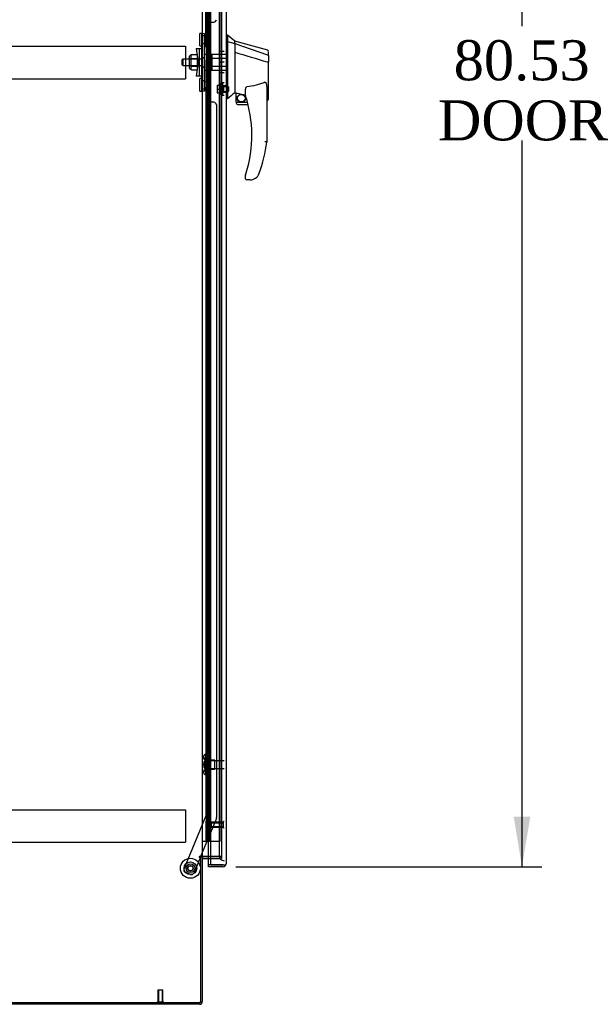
# Model space of a CAD drawing. Header units: inches. Extents: x 2 to 538, y -2 to 358.
# Tile 5 of 19: x 61 to 90, y 134 to 183. Entities that reach past the tile are written whole.
import ezdxf
from ezdxf.enums import TextEntityAlignment as Align
from ezdxf.lldxf.tags import DXFTag

# ---------------------------------------------------------------- set-up
doc = ezdxf.new("R2010")
doc.units = ezdxf.units.IN
doc.header["$MEASUREMENT"] = 0
for name, color, linetype in [('COM53964-5', 7, 'Continuous'), ('COM70220', 7, 'Continuous'), ('COM70760', 7, 'Continuous'), ('COM70838', 7, 'Continuous'), ('COM70839-6', 7, 'Continuous'), ('COM71200-5', 7, 'Continuous'), ('COM71201-6', 7, 'Continuous'), ('COM71202-6', 7, 'Continuous'), ('Default', 7, 'Continuous'), ('HAN86294', 7, 'Continuous'), ('HAN86294_NUT', 7, 'Continuous'), ('HAN86294_SCREW', 7, 'Continuous'), ('HAN86294_WASHER', 7, 'Continuous'), ('HAN_NUT', 7, 'Continuous'), ('NTS18147', 7, 'Continuous'), ('ROL87452', 7, 'Continuous'), ('RVT17786', 7, 'Continuous'), ('RVT19000', 7, 'Continuous'), ('SPC87322', 7, 'Continuous'), ('STD26122', 7, 'Continuous'), ('STD26258', 7, 'Continuous'), ('WAF25376', 7, 'Continuous'), ('WAM30038', 7, 'Continuous')]:
    doc.layers.add(name, color=color, linetype=linetype)
doc.styles.add('SEACAD_Times_New_Roman', font='times.ttf')
tags = doc.linetypes.add('HIDDEN2', pattern=[0.1875, 0.125, -0.0625]).pattern_tags.tags
tags[6:7] = [DXFTag(74, 4), DXFTag(75, 0), DXFTag(340, '0'), DXFTag(46, 0.0), DXFTag(50, 0.0), DXFTag(44, 0.0), DXFTag(45, 0.0)]
tags[4:5] = [DXFTag(74, 4), DXFTag(75, 0), DXFTag(340, '0'), DXFTag(46, 0.0), DXFTag(50, 0.0), DXFTag(44, 0.0), DXFTag(45, 0.0)]
doc.dimstyles.new('HAMMOND_(STH_-_540x360)', dxfattribs={"dimtxt": 2, "dimasz": 2.5, "dimexe": 1, "dimexo": 1, "dimgap": 0.5, "dimtad": 0, "dimtih": 1, "dimtoh": 1, "dimzin": 0, "dimdsep": 46, "dimtxsty": 'SEACAD_Times_New_Roman', "dimblk1": '_SE_FILLED', "dimblk2": '_SE_FILLED', "dimsah": 1, "dimcen": 1, "dimadec": 0, "dimazin": 0, "dimtfac": 0.8, "dimtofl": 0, "dimtmove": 0, "dimatfit": 3, "dimfxl": 1, "dimtolj": 1, "dimtzin": 0, "dimarcsym": 0})

# ---------------------------------------------------------------- blocks, each defined once
blk = doc.blocks.new('SE4')
at = {"layer": 'COM53964-5', "color": 7, "linetype": 'HIDDEN2'}
for p, q in [((35.235, 182.026), (69.61, 182.026)), ((69.61, 182.026), (69.61, 181.888)), ((69.61, 181.888), (69.61, 180.539)), ((69.61, 180.539), (69.61, 180.401)), ((35.235, 180.401), (69.61, 180.401)), ((35.235, 143.896), (69.61, 143.896)), ((69.61, 143.896), (69.61, 143.758)), ((69.61, 143.758), (69.61, 142.409)), ((35.235, 142.271), (69.61, 142.271)), ((69.61, 142.409), (69.61, 142.271))]:
    blk.add_line(p, q, dxfattribs=at)
at = {"layer": 'COM70220', "color": 7, "linetype": 'HIDDEN2'}
for p, q in [((71.295, 220.789), (71.295, 141.854)), ((71.295, 141.854), (71.295, 141.604))]:
    blk.add_line(p, q, dxfattribs=at)
blk.add_arc((71.545, 141.604), 0.25, 180, 270, dxfattribs=at)
at = {"layer": 'COM70760', "color": 7, "linetype": 'HIDDEN2'}
for p, q in [((70.701, 220.321), (70.701, 142.321)), ((70.801, 142.321), (70.801, 220.321)), ((71.346, 142.321), (71.346, 220.321)), ((70.664, 183.321), (70.634, 183.321)), ((70.634, 183.321), (70.634, 182.321)), ((70.664, 182.321), (70.634, 182.321)), ((70.664, 181.321), (70.634, 181.321)), ((70.634, 181.321), (70.634, 180.321)), ((70.664, 180.321), (70.634, 180.321)), ((70.664, 179.321), (70.634, 179.321)), ((70.634, 179.321), (70.634, 178.321)), ((70.664, 178.321), (70.634, 178.321)), ((70.664, 177.321), (70.634, 177.321)), ((70.634, 177.321), (70.634, 176.321)), ((70.664, 176.321), (70.634, 176.321)), ((70.664, 175.321), (70.634, 175.321)), ((70.634, 175.321), (70.634, 174.321)), ((70.664, 174.321), (70.634, 174.321)), ((70.664, 173.321), (70.634, 173.321)), ((70.634, 173.321), (70.634, 172.321)), ((70.664, 172.321), (70.634, 172.321)), ((70.664, 171.321), (70.634, 171.321)), ((70.634, 171.321), (70.634, 170.321)), ((70.664, 170.321), (70.634, 170.321)), ((70.664, 169.321), (70.634, 169.321)), ((70.634, 169.321), (70.634, 168.321)), ((70.664, 168.321), (70.634, 168.321)), ((70.664, 167.321), (70.634, 167.321)), ((70.634, 167.321), (70.634, 166.321)), ((70.664, 166.321), (70.634, 166.321)), ((70.664, 165.321), (70.634, 165.321)), ((70.634, 165.321), (70.634, 164.321)), ((70.664, 164.321), (70.634, 164.321)), ((70.664, 163.321), (70.634, 163.321)), ((70.634, 163.321), (70.634, 162.321)), ((70.664, 162.321), (70.634, 162.321)), ((70.664, 161.321), (70.634, 161.321)), ((70.634, 161.321), (70.634, 160.321)), ((70.664, 160.321), (70.634, 160.321)), ((70.664, 159.321), (70.634, 159.321)), ((70.634, 159.321), (70.634, 158.321)), ((70.664, 158.321), (70.634, 158.321)), ((70.664, 157.321), (70.634, 157.321)), ((70.634, 157.321), (70.634, 156.321)), ((70.664, 156.321), (70.634, 156.321)), ((70.664, 155.321), (70.634, 155.321)), ((70.634, 155.321), (70.634, 154.321)), ((70.664, 154.321), (70.634, 154.321)), ((70.664, 153.321), (70.634, 153.321)), ((70.634, 153.321), (70.634, 152.321)), ((70.664, 152.321), (70.634, 152.321)), ((70.664, 151.321), (70.634, 151.321)), ((70.634, 151.321), (70.634, 150.321)), ((70.664, 150.321), (70.634, 150.321)), ((70.664, 149.321), (70.634, 149.321)), ((70.634, 149.321), (70.634, 148.321)), ((70.664, 148.321), (70.634, 148.321)), ((70.664, 147.321), (70.634, 147.321)), ((70.634, 147.321), (70.634, 146.321)), ((70.664, 146.321), (70.634, 146.321)), ((70.664, 145.321), (70.634, 145.321)), ((70.634, 145.321), (70.634, 144.321)), ((70.664, 144.321), (70.634, 144.321)), ((70.664, 143.321), (70.634, 143.321)), ((70.634, 143.321), (70.634, 142.321)), ((70.87, 142.321), (71.346, 142.321))]:
    blk.add_line(p, q, dxfattribs=at)
at = {"layer": 'COM70760', "color": 7, "linetype": 'Continuous'}
for p, q in [((70.664, 183.321), (70.664, 184.321)), ((70.868, 183.321), (70.868, 184.321)), ((70.868, 183.321), (70.664, 183.321)), ((70.664, 182.321), (70.664, 183.321)), ((70.868, 183.321), (70.664, 183.321)), ((70.868, 182.321), (70.868, 183.321)), ((70.868, 182.321), (70.664, 182.321)), ((70.868, 182.321), (70.664, 182.321)), ((70.664, 181.321), (70.664, 182.321)), ((70.868, 181.321), (70.868, 182.321)), ((70.868, 181.321), (70.664, 181.321)), ((70.664, 180.321), (70.664, 181.321)), ((70.868, 181.321), (70.664, 181.321)), ((70.868, 180.321), (70.868, 181.321)), ((70.868, 180.321), (70.664, 180.321)), ((70.868, 180.321), (70.664, 180.321)), ((70.664, 179.321), (70.664, 180.321)), ((70.868, 179.321), (70.868, 180.321)), ((70.868, 179.321), (70.664, 179.321)), ((70.664, 178.321), (70.664, 179.321)), ((70.868, 179.321), (70.664, 179.321)), ((70.868, 178.321), (70.868, 179.321)), ((70.868, 178.321), (70.664, 178.321)), ((70.868, 178.321), (70.664, 178.321)), ((70.664, 177.321), (70.664, 178.321)), ((70.868, 177.321), (70.868, 178.321)), ((70.868, 177.321), (70.664, 177.321)), ((70.664, 176.321), (70.664, 177.321)), ((70.868, 177.321), (70.664, 177.321)), ((70.868, 176.321), (70.868, 177.321)), ((70.868, 176.321), (70.664, 176.321)), ((70.868, 176.321), (70.664, 176.321)), ((70.664, 175.321), (70.664, 176.321)), ((70.868, 175.321), (70.868, 176.321)), ((70.868, 175.321), (70.664, 175.321)), ((70.664, 174.321), (70.664, 175.321)), ((70.868, 175.321), (70.664, 175.321)), ((70.868, 174.321), (70.868, 175.321)), ((70.868, 174.321), (70.664, 174.321)), ((70.868, 174.321), (70.664, 174.321)), ((70.664, 173.321), (70.664, 174.321)), ((70.868, 173.321), (70.868, 174.321)), ((70.868, 173.321), (70.664, 173.321)), ((70.664, 172.321), (70.664, 173.321)), ((70.868, 173.321), (70.664, 173.321)), ((70.868, 172.321), (70.868, 173.321)), ((70.868, 172.321), (70.664, 172.321)), ((70.868, 172.321), (70.664, 172.321)), ((70.664, 171.321), (70.664, 172.321)), ((70.868, 171.321), (70.868, 172.321)), ((70.868, 171.321), (70.664, 171.321)), ((70.664, 170.321), (70.664, 171.321)), ((70.868, 171.321), (70.664, 171.321)), ((70.868, 170.321), (70.868, 171.321)), ((70.868, 170.321), (70.664, 170.321)), ((70.868, 170.321), (70.664, 170.321)), ((70.664, 169.321), (70.664, 170.321)), ((70.868, 169.321), (70.868, 170.321)), ((70.868, 169.321), (70.664, 169.321)), ((70.664, 168.321), (70.664, 169.321)), ((70.868, 169.321), (70.664, 169.321)), ((70.868, 168.321), (70.868, 169.321)), ((70.868, 168.321), (70.664, 168.321)), ((70.868, 168.321), (70.664, 168.321)), ((70.664, 167.321), (70.664, 168.321)), ((70.868, 167.321), (70.868, 168.321)), ((70.868, 167.321), (70.664, 167.321)), ((70.664, 166.321), (70.664, 167.321)), ((70.868, 167.321), (70.664, 167.321)), ((70.868, 166.321), (70.868, 167.321)), ((70.868, 166.321), (70.664, 166.321)), ((70.868, 166.321), (70.664, 166.321)), ((70.664, 165.321), (70.664, 166.321)), ((70.868, 165.321), (70.868, 166.321)), ((70.868, 165.321), (70.664, 165.321)), ((70.664, 164.321), (70.664, 165.321)), ((70.868, 165.321), (70.664, 165.321)), ((70.868, 164.321), (70.868, 165.321)), ((70.868, 164.321), (70.664, 164.321)), ((70.868, 164.321), (70.664, 164.321)), ((70.664, 163.321), (70.664, 164.321)), ((70.868, 163.321), (70.868, 164.321)), ((70.868, 163.321), (70.664, 163.321)), ((70.664, 162.321), (70.664, 163.321)), ((70.868, 163.321), (70.664, 163.321)), ((70.868, 162.321), (70.868, 163.321)), ((70.868, 162.321), (70.664, 162.321)), ((70.868, 162.321), (70.664, 162.321)), ((70.664, 161.321), (70.664, 162.321)), ((70.868, 161.321), (70.868, 162.321)), ((70.868, 161.321), (70.664, 161.321)), ((70.664, 160.321), (70.664, 161.321)), ((70.868, 161.321), (70.664, 161.321)), ((70.868, 160.321), (70.868, 161.321)), ((70.868, 160.321), (70.664, 160.321)), ((70.868, 160.321), (70.664, 160.321)), ((70.664, 159.321), (70.664, 160.321)), ((70.868, 159.321), (70.868, 160.321)), ((70.868, 159.321), (70.664, 159.321)), ((70.664, 158.321), (70.664, 159.321)), ((70.868, 159.321), (70.664, 159.321)), ((70.868, 158.321), (70.868, 159.321)), ((70.868, 158.321), (70.664, 158.321)), ((70.868, 158.321), (70.664, 158.321)), ((70.664, 157.321), (70.664, 158.321)), ((70.868, 157.321), (70.868, 158.321)), ((70.868, 157.321), (70.664, 157.321)), ((70.664, 156.321), (70.664, 157.321)), ((70.868, 157.321), (70.664, 157.321)), ((70.868, 156.321), (70.868, 157.321)), ((70.868, 156.321), (70.664, 156.321)), ((70.868, 156.321), (70.664, 156.321)), ((70.664, 155.321), (70.664, 156.321)), ((70.868, 155.321), (70.868, 156.321)), ((70.868, 155.321), (70.664, 155.321)), ((70.664, 154.321), (70.664, 155.321)), ((70.868, 155.321), (70.664, 155.321)), ((70.868, 154.321), (70.868, 155.321)), ((70.868, 154.321), (70.664, 154.321)), ((70.868, 154.321), (70.664, 154.321)), ((70.664, 153.321), (70.664, 154.321)), ((70.868, 153.321), (70.868, 154.321)), ((70.868, 153.321), (70.664, 153.321)), ((70.664, 152.321), (70.664, 153.321)), ((70.868, 153.321), (70.664, 153.321)), ((70.868, 152.321), (70.868, 153.321)), ((70.868, 152.321), (70.664, 152.321)), ((70.868, 152.321), (70.664, 152.321)), ((70.664, 151.321), (70.664, 152.321)), ((70.868, 151.321), (70.868, 152.321)), ((70.868, 151.321), (70.664, 151.321)), ((70.664, 150.321), (70.664, 151.321)), ((70.868, 151.321), (70.664, 151.321)), ((70.868, 150.321), (70.868, 151.321)), ((70.868, 150.321), (70.664, 150.321)), ((70.868, 150.321), (70.664, 150.321)), ((70.664, 149.321), (70.664, 150.321)), ((70.868, 149.321), (70.868, 150.321)), ((70.868, 149.321), (70.664, 149.321)), ((70.664, 148.321), (70.664, 149.321)), ((70.868, 149.321), (70.664, 149.321)), ((70.868, 148.321), (70.868, 149.321)), ((70.868, 148.321), (70.664, 148.321)), ((70.868, 148.321), (70.664, 148.321)), ((70.664, 147.321), (70.664, 148.321)), ((70.868, 147.321), (70.868, 148.321)), ((70.868, 147.321), (70.664, 147.321)), ((70.664, 146.321), (70.664, 147.321)), ((70.868, 147.321), (70.664, 147.321)), ((70.868, 146.321), (70.868, 147.321)), ((70.868, 146.321), (70.664, 146.321)), ((70.868, 146.321), (70.664, 146.321)), ((70.664, 145.321), (70.664, 146.321)), ((70.868, 145.321), (70.868, 146.321)), ((70.868, 145.321), (70.664, 145.321)), ((70.664, 144.321), (70.664, 145.321)), ((70.868, 145.321), (70.664, 145.321)), ((70.868, 144.321), (70.868, 145.321)), ((70.868, 144.321), (70.664, 144.321)), ((70.868, 144.321), (70.664, 144.321)), ((70.664, 143.321), (70.664, 144.321)), ((70.868, 143.321), (70.868, 144.321)), ((70.868, 143.321), (70.664, 143.321)), ((70.664, 142.321), (70.664, 143.321)), ((70.868, 143.321), (70.664, 143.321)), ((70.868, 142.321), (70.868, 143.321)), ((70.453, 142.321), (70.664, 142.321)), ((70.664, 142.321), (70.868, 142.321)), ((70.868, 142.321), (70.87, 142.321))]:
    blk.add_line(p, q, dxfattribs=at)
at = {"layer": 'COM70838', "color": 7, "linetype": 'HIDDEN2'}
for p, q in [((70.438, 182.659), (70.563, 182.659)), ((70.438, 182.534), (70.438, 182.659)), ((70.438, 179.909), (70.438, 182.534)), ((70.563, 182.659), (70.563, 182.534)), ((70.563, 179.909), (70.563, 182.534)), ((70.151, 181.909), (70.321, 181.909)), ((70.151, 181.909), (70.251, 181.221)), ((70.321, 180.534), (70.321, 181.909)), ((70.321, 181.909), (70.424, 181.909)), ((70.251, 181.221), (70.151, 180.534)), ((70.321, 180.534), (70.151, 180.534)), ((70.434, 180.534), (70.321, 180.534)), ((70.438, 179.784), (70.438, 179.909)), ((70.563, 179.784), (70.438, 179.784)), ((70.563, 179.909), (70.563, 179.784))]:
    blk.add_line(p, q, dxfattribs=at)
for centre, start, end in [((70.321, 181.964), 331.9602, 0), ((70.321, 180.507), 0, 13.5446)]:
    blk.add_arc(centre, 0.117, start, end, dxfattribs=at)
at = {"layer": 'COM70839-6', "color": 7, "linetype": 'HIDDEN2'}
for p, q in [((70.624, 181.972), (70.638, 218.848)), ((70.694, 182.084), (70.695, 183.097)), ((70.82, 183.222), (71.031, 183.222)), ((70.624, 180.471), (70.638, 143.594)), ((70.695, 179.346), (70.694, 180.359)), ((71.031, 179.221), (70.82, 179.221)), ((71.156, 179.096), (71.169, 143.514)), ((70.638, 143.594), (69.538, 140.938)), ((71.16, 143.466), (70.369, 141.557)), ((70.357, 141.527), (70.029, 140.735)), ((69.866, 140.667), (69.606, 140.775))]:
    blk.add_line(p, q, dxfattribs=at)
at = {"layer": 'COM70839-6', "color": 7, "linetype": 'Continuous'}
blk.add_line((70.369, 141.557), (70.357, 141.527), dxfattribs=at)
at = {"layer": 'COM70839-6', "color": 7, "linetype": 'HIDDEN2'}
blk.add_circle((69.858, 140.975), 0.129, dxfattribs=at)
for centre, start, end in [((70.82, 183.097), 89.9788, 179.9788), ((71.031, 183.347), 269.9788, 359.9788), ((70.569, 182.084), 296.0827, 359.9788), ((70.569, 180.359), 0.0212, 63.9173), ((70.82, 179.346), 180.0212, 270.0212), ((71.031, 179.096), 0.0212, 90.0212), ((71.044, 143.514), 337.5092, 0.0212), ((69.654, 140.89), 157.5092, 247.5092), ((69.913, 140.783), 247.5092, 337.5092)]:
    blk.add_arc(centre, 0.125, start, end, dxfattribs=at)
at = {"layer": 'COM71200-5', "color": 7, "linetype": 'Continuous'}
for p, q in [((70.453, 220.867), (70.453, 141.557)), ((70.453, 141.557), (70.31, 141.557)), ((70.31, 141.527), (70.358, 141.527)), ((70.358, 141.527), (70.358, 134.277)), ((70.453, 141.557), (70.501, 141.557)), ((70.87, 141.557), (70.501, 141.557)), ((34.488, 134.277), (70.358, 134.277))]:
    blk.add_line(p, q, dxfattribs=at)
at = {"layer": 'COM71200-5', "color": 7, "linetype": 'HIDDEN2'}
for p, q in [((71.42, 220.867), (71.42, 141.557)), ((71.42, 141.557), (70.87, 141.557))]:
    blk.add_line(p, q, dxfattribs=at)
at = {"layer": 'COM71200-5', "color": 7, "linetype": 'Continuous'}
blk.add_arc((70.31, 141.542), 0.015, 90, 270, dxfattribs=at)
at = {"layer": 'COM71201-6', "color": 7, "linetype": 'Continuous'}
for p, q in [((70.453, 141.527), (70.358, 141.527)), ((70.453, 141.527), (70.453, 134.325)), ((70.501, 141.557), (70.87, 141.557)), ((70.501, 141.462), (70.87, 141.462)), ((70.31, 134.182), (34.536, 134.182))]:
    blk.add_line(p, q, dxfattribs=at)
at = {"layer": 'COM71201-6', "color": 7, "linetype": 'HIDDEN2'}
for p, q in [((70.87, 141.557), (71.42, 141.557)), ((70.87, 141.462), (71.42, 141.462)), ((71.42, 141.557), (71.42, 141.462))]:
    blk.add_line(p, q, dxfattribs=at)
at = {"layer": 'COM71201-6', "color": 7, "linetype": 'Continuous'}
for centre, radius, start, end in [((70.501, 141.414), 0.143, 90, 127.7949), ((70.501, 141.414), 0.048, 90, 180), ((70.31, 134.325), 0.143, 270, 0)]:
    blk.add_arc(centre, radius, start, end, dxfattribs=at)
at = {"layer": 'COM71201-6', "color": 7, "linetype": 'HIDDEN2'}
blk.add_arc((70.31, 134.325), 0.048, 270, 0, dxfattribs=at)
at = {"layer": 'COM71202-6', "color": 7, "linetype": 'Continuous'}
for p, q in [((70.87, 221.492), (70.87, 141.15)), ((71.64, 221.444), (71.64, 141.198)), ((70.765, 141.15), (70.765, 141.462)), ((70.765, 141.055), (70.765, 141.15)), ((71.497, 141.15), (70.765, 141.15)), ((70.87, 141.15), (70.765, 141.15)), ((70.87, 141.15), (71.497, 141.15)), ((71.497, 141.15), (71.497, 141.15)), ((71.497, 141.15), (71.559, 141.15)), ((71.497, 141.15), (71.61, 141.15)), ((71.559, 141.15), (71.61, 141.111)), ((71.64, 141.198), (71.64, 141.198)), ((71.64, 141.198), (71.64, 141.198)), ((71.64, 141.198), (71.64, 141.198)), ((71.497, 141.055), (70.765, 141.055))]:
    blk.add_line(p, q, dxfattribs=at)
at = {"layer": 'COM71202-6', "color": 7, "linetype": 'HIDDEN2'}
blk.add_line((70.765, 141.462), (70.765, 220.962), dxfattribs=at)
at = {"layer": 'COM71202-6', "color": 7, "linetype": 'Continuous'}
for start, end in [(270, 322.4964), (322.4964, 359.8439), (359.9238, 0)]:
    blk.add_arc((71.497, 141.198), 0.143, start, end, dxfattribs=at)
blk.add_open_spline([(71.61, 141.15), (71.619, 141.158), (71.627, 141.166), (71.634, 141.178), (71.636, 141.182), (71.639, 141.19), (71.64, 141.194), (71.64, 141.198)], degree=3, knots=[0, 0, 0, 0, 0.5, 0.5, 0.75, 0.75, 1, 1, 1, 1], dxfattribs=at)
at = {"layer": 'HAN86294', "color": 7, "linetype": 'Continuous'}
for p, q in [((71.723, 182.571), (71.64, 182.571)), ((71.72, 182.571), (71.72, 182.41)), ((72.075, 182.271), (71.72, 182.571)), ((71.72, 182.41), (71.72, 182.324)), ((71.72, 182.324), (71.72, 182.265)), ((71.72, 182.265), (72.075, 182.159)), ((71.72, 182.265), (71.72, 179.833)), ((72.075, 182.199), (72.075, 182.271)), ((73.722, 181.83), (72.075, 182.271)), ((72.075, 182.199), (72.075, 182.173)), ((72.075, 182.173), (72.075, 182.159)), ((72.075, 182.159), (72.075, 181.728)), ((72.075, 182.159), (73.713, 181.587)), ((72.075, 181.728), (72.075, 180.23)), ((73.755, 181.553), (73.755, 181.752)), ((73.755, 181.553), (73.755, 181.24)), ((73.699, 181.238), (73.701, 181.238)), ((73.755, 179.372), (73.755, 181.24)), ((72.075, 180.23), (72.075, 179.96)), ((72.075, 179.96), (72.075, 179.748)), ((71.72, 179.833), (71.72, 179.549)), ((71.72, 179.549), (71.72, 179.401)), ((72.075, 179.748), (72.075, 179.721)), ((72.075, 179.721), (72.075, 179.703)), ((72.075, 179.703), (72.075, 179.701)), ((72.075, 179.701), (72.139, 179.686)), ((72.14, 179.221), (72.14, 179.688)), ((72.615, 179.565), (72.615, 179.839)), ((73.675, 179.91), (73.675, 177.239)), ((71.72, 179.401), (71.64, 179.401)), ((72.14, 179.221), (72.713, 179.221)), ((72.745, 179.096), (72.265, 179.096)), ((73.675, 179.315), (73.68, 179.313)), ((72.615, 175.406), (72.615, 175.585)), ((72.829, 175.346), (72.675, 175.346)), ((73.113, 175.435), (73.112, 175.436))]:
    blk.add_line(p, q, dxfattribs=at)
at = {"layer": 'HAN86294', "color": 7, "linetype": 'HIDDEN2'}
for p, q in [((70.938, 181.421), (70.938, 181.617)), ((70.938, 181.617), (71.64, 181.617)), ((70.938, 181.022), (70.938, 181.421)), ((70.938, 181.421), (71.64, 181.421)), ((69.478, 181.381), (69.448, 181.351)), ((69.448, 181.091), (69.448, 181.351)), ((69.448, 181.091), (69.478, 181.061)), ((69.478, 181.381), (69.478, 181.061)), ((70.438, 181.381), (69.478, 181.381)), ((69.478, 181.061), (70.438, 181.061)), ((70.813, 181.381), (70.938, 181.381)), ((70.813, 181.221), (70.813, 181.381)), ((70.813, 181.061), (70.813, 181.221)), ((70.813, 181.061), (70.938, 181.061)), ((70.938, 180.826), (70.938, 181.022)), ((70.938, 181.022), (71.64, 181.022)), ((70.938, 180.826), (71.64, 180.826)), ((71.515, 180.046), (71.515, 179.721)), ((71.64, 180.046), (71.515, 180.046)), ((71.515, 179.721), (71.64, 179.721))]:
    blk.add_line(p, q, dxfattribs=at)
at = {"layer": 'HAN86294', "color": 7, "linetype": 'Continuous'}
for radius in [0.202, 0.188]:
    blk.add_circle((72.401, 179.425), radius, dxfattribs=at)
for centre, radius, start, end in [((73.695, 181.775), 0.06, 359.9815, 73.9026), ((108.486, 136.255), 56.686, 129.9653, 130.4351), ((72.675, 179.565), 0.06, 180, 197.895), ((66.511, 177.575), 6.417, 342.9898, 17.895), ((72.265, 179.221), 0.125, 180, 193.8865), ((72.265, 179.221), 0.125, 193.8865, 229.4642), ((72.265, 179.221), 0.125, 229.4642, 270), ((73.695, 179.372), 0.06, 256.3874, 0), ((66.334, 178.174), 7.4, 340.2854, 352.739), ((72.675, 175.585), 0.06, 162.105, 180), ((72.829, 175.846), 0.5, 304.5623, 340.2854), ((72.675, 175.406), 0.06, 180, 270), ((72.829, 175.846), 0.5, 270, 304.5623)]:
    blk.add_arc(centre, radius, start, end, dxfattribs=at)
for points in [[(72.075, 181.728), (72.616, 181.565), (73.158, 181.401), (73.699, 181.238)], [(72.17, 179.684), (72.318, 179.652), (72.466, 179.619), (72.615, 179.587)]]:
    blk.add_open_spline(points, degree=3, dxfattribs=at)
for points, knots in [([(73.713, 181.587), (73.725, 181.585), (73.735, 181.581), (73.75, 181.568), (73.755, 181.561), (73.755, 181.553)], [0, 0, 0, 0, 0.5, 0.5, 1, 1, 1, 1]), ([(73.701, 181.238), (73.708, 181.238), (73.715, 181.238), (73.728, 181.238), (73.734, 181.238), (73.742, 181.239), (73.744, 181.239), (73.748, 181.239), (73.749, 181.239), (73.752, 181.24), (73.753, 181.24), (73.754, 181.24), (73.755, 181.24), (73.755, 181.24)], [0, 0, 0, 0, 0.25, 0.25, 0.5, 0.5, 0.625, 0.625, 0.75, 0.75, 0.875, 0.875, 1, 1, 1, 1]), ([(72.615, 179.839), (72.615, 179.846), (72.615, 179.853), (72.616, 179.866), (72.617, 179.873), (72.619, 179.894), (72.622, 179.908), (72.63, 179.935), (72.635, 179.949), (72.646, 179.968), (72.65, 179.974), (72.658, 179.982), (72.661, 179.984), (72.667, 179.988), (72.671, 179.99), (72.675, 179.99)], [0, 0, 0, 0, 0.125, 0.125, 0.25, 0.25, 0.5, 0.5, 0.75, 0.75, 0.875, 0.875, 0.9375, 0.9375, 1, 1, 1, 1]), ([(73.585, 180.222), (73.512, 180.193), (73.438, 180.167), (73.288, 180.119), (73.213, 180.097), (72.984, 180.04), (72.83, 180.012), (72.675, 179.99)], [0, 0, 0, 0, 0.25, 0.25, 0.5, 0.5, 1, 1, 1, 1]), ([(73.585, 180.222), (73.586, 180.223), (73.588, 180.223), (73.592, 180.224), (73.594, 180.224), (73.599, 180.223), (73.603, 180.222), (73.609, 180.218), (73.612, 180.216), (73.617, 180.21), (73.619, 180.207), (73.625, 180.198), (73.629, 180.192), (73.635, 180.179), (73.638, 180.172), (73.645, 180.152), (73.649, 180.137), (73.656, 180.109), (73.658, 180.095), (73.666, 180.053), (73.669, 180.025), (73.673, 179.968), (73.675, 179.939), (73.675, 179.91)], [0, 0, 0, 0, 0.015625, 0.015625, 0.03125, 0.03125, 0.0625, 0.0625, 0.09375, 0.09375, 0.125, 0.125, 0.1875, 0.1875, 0.25, 0.25, 0.375, 0.375, 0.5, 0.5, 0.75, 0.75, 1, 1, 1, 1]), ([(72.14, 179.688), (72.14, 179.688), (72.14, 179.688), (72.143, 179.688), (72.146, 179.688), (72.154, 179.687), (72.162, 179.686), (72.17, 179.684)], [0, 0, 0, 0, 0.25, 0.25, 0.5, 0.5, 1, 1, 1, 1]), ([(73.675, 177.239), (73.675, 177.239), (73.674, 177.239), (73.672, 177.239), (73.67, 177.239), (73.665, 177.239), (73.663, 177.239), (73.656, 177.24), (73.652, 177.24), (73.64, 177.241), (73.63, 177.241), (73.614, 177.243), (73.608, 177.243), (73.596, 177.244), (73.59, 177.244), (73.585, 177.244)], [0, 0, 0, 0, 0.125, 0.125, 0.25, 0.25, 0.375, 0.375, 0.5, 0.5, 0.75, 0.75, 0.875, 0.875, 1, 1, 1, 1]), ([(72.617, 175.603), (72.617, 175.603), (72.618, 175.604), (72.619, 175.606), (72.619, 175.608), (72.621, 175.613), (72.622, 175.617), (72.626, 175.629), (72.629, 175.638), (72.637, 175.663), (72.642, 175.68), (72.647, 175.698)], [0, 0, 0, 0, 0.0625, 0.0625, 0.125, 0.125, 0.25, 0.25, 0.5, 0.5, 1, 1, 1, 1])]:
    blk.add_open_spline(points, degree=3, knots=knots, dxfattribs=at)
at = {"layer": 'HAN86294_NUT', "color": 7, "linetype": 'HIDDEN2'}
for p, q in [((69.816, 180.919), (69.816, 181.524)), ((69.896, 181.554), (69.846, 181.554)), ((69.896, 181.605), (70.221, 181.605)), ((69.896, 181.509), (69.896, 181.605)), ((69.896, 181.413), (69.896, 181.509)), ((70.221, 181.413), (70.221, 181.605)), ((69.896, 181.413), (70.221, 181.413)), ((69.896, 181.221), (69.896, 181.413)), ((69.896, 181.029), (69.896, 181.221)), ((69.896, 181.029), (70.221, 181.029)), ((69.896, 180.933), (69.896, 181.029)), ((69.896, 180.837), (69.896, 180.933)), ((70.221, 181.029), (70.221, 181.413)), ((70.221, 180.837), (70.221, 181.029)), ((69.846, 180.889), (69.896, 180.889)), ((69.896, 180.837), (70.221, 180.837))]:
    blk.add_line(p, q, dxfattribs=at)
for centre, start, end in [((69.846, 181.524), 90, 180), ((69.846, 180.919), 180, 270)]:
    blk.add_arc(centre, 0.03, start, end, dxfattribs=at)
at = {"layer": 'HAN86294_SCREW', "color": 7, "linetype": 'HIDDEN2'}
for p, q in [((71.188, 180.076), (71.325, 180.076)), ((71.188, 180.076), (71.188, 179.883)), ((71.325, 180.146), (71.325, 179.621)), ((71.395, 180.146), (71.325, 180.146)), ((71.395, 180.146), (71.395, 179.621)), ((71.77, 179.999), (71.395, 179.999)), ((71.77, 179.999), (71.77, 179.767)), ((71.188, 179.883), (71.325, 179.883)), ((71.188, 179.883), (71.188, 179.691)), ((71.188, 179.691), (71.325, 179.691)), ((71.325, 179.621), (71.395, 179.621)), ((71.395, 179.767), (71.77, 179.767))]:
    blk.add_line(p, q, dxfattribs=at)
at = {"layer": 'HAN86294_WASHER', "color": 7, "linetype": 'HIDDEN2'}
for p, q in [((71.425, 179.572), (71.425, 180.195)), ((71.485, 180.195), (71.425, 180.195)), ((71.485, 179.572), (71.485, 180.195)), ((71.485, 179.572), (71.485, 180.195)), ((71.545, 180.195), (71.485, 180.195)), ((71.425, 179.572), (71.485, 179.572)), ((71.485, 179.572), (71.545, 179.572))]:
    blk.add_line(p, q, dxfattribs=at)
at = {"layer": 'HAN_NUT', "color": 7, "linetype": 'HIDDEN2'}
for p, q in [((71.33, 181.751), (71.33, 181.221)), ((71.545, 181.751), (71.33, 181.751)), ((71.33, 181.221), (71.33, 180.691)), ((71.545, 181.221), (71.33, 181.221)), ((71.545, 180.691), (71.33, 180.691))]:
    blk.add_line(p, q, dxfattribs=at)
at = {"layer": 'NTS18147', "color": 7, "linetype": 'HIDDEN2'}
for p, q in [((70.512, 146.551), (70.512, 146.497)), ((70.574, 146.646), (70.574, 146.65)), ((70.637, 146.65), (70.574, 146.65)), ((70.574, 146.646), (70.637, 146.646)), ((70.637, 146.646), (70.637, 146.65)), ((70.637, 146.457), (70.637, 146.646)), ((70.574, 146.457), (70.574, 146.339)), ((70.637, 146.457), (70.574, 146.457)), ((70.574, 146.339), (70.637, 146.339)), ((70.637, 146.339), (70.637, 146.457)), ((71.075, 146.37), (70.637, 146.37)), ((70.637, 145.962), (70.637, 146.339)), ((71.075, 145.93), (71.075, 146.37)), ((70.512, 145.804), (70.512, 145.749)), ((70.574, 145.962), (70.574, 145.844)), ((70.637, 145.962), (70.574, 145.962)), ((70.574, 145.844), (70.637, 145.844)), ((70.574, 145.655), (70.574, 145.65)), ((70.637, 145.655), (70.574, 145.655)), ((70.574, 145.65), (70.637, 145.65)), ((70.637, 145.844), (70.637, 145.962)), ((70.637, 145.93), (71.075, 145.93)), ((70.637, 145.655), (70.637, 145.844)), ((70.637, 145.655), (70.637, 145.65))]:
    blk.add_line(p, q, dxfattribs=at)
blk.add_arc((70.83, 146.15), 0.318, 143.6338, 216.3662, dxfattribs=at)
for centre, start_param, end_param in [((70.83, 146.551), 2.506883, 3.776302), ((70.83, 146.497), 3.141593, 3.776302), ((70.83, 145.749), 2.506883, 3.776302), ((70.83, 145.804), 2.506883, 3.141593)]:
    blk.add_ellipse(centre, major_axis=(0.318, 0), ratio=0.5, start_param=start_param, end_param=end_param, dxfattribs=at)
at = {"layer": 'ROL87452', "color": 7, "linetype": 'HIDDEN2'}
blk.add_circle((69.858, 140.975), 0.5, dxfattribs=at)
at = {"layer": 'RVT17786', "color": 7, "linetype": 'HIDDEN2'}
for radius in [0.217, 0.125]:
    blk.add_circle((69.858, 140.975), radius, dxfattribs=at)
at = {"layer": 'RVT19000', "color": 7, "linetype": 'HIDDEN2'}
for p, q in [((70.325, 182.034), (70.325, 182.659)), ((70.438, 182.659), (70.325, 182.659)), ((70.438, 182.659), (70.438, 182.659)), ((70.563, 182.542), (70.438, 182.542)), ((70.775, 182.487), (70.563, 182.487)), ((70.775, 182.206), (70.775, 182.487)), ((70.325, 182.034), (70.438, 182.034)), ((70.438, 182.152), (70.563, 182.152)), ((70.563, 182.206), (70.775, 182.206)), ((70.325, 179.783), (70.325, 180.408)), ((70.438, 180.408), (70.325, 180.408)), ((70.563, 180.291), (70.438, 180.291)), ((70.775, 180.236), (70.563, 180.236)), ((70.563, 179.955), (70.775, 179.955)), ((70.775, 179.955), (70.775, 180.236)), ((70.325, 179.783), (70.438, 179.783)), ((70.438, 179.901), (70.563, 179.901)), ((70.438, 179.783), (70.438, 179.784))]:
    blk.add_line(p, q, dxfattribs=at)
at = {"layer": 'SPC87322', "color": 7, "linetype": 'HIDDEN2'}
for p, q in [((70.438, 181.459), (70.563, 181.459)), ((70.438, 181.449), (70.563, 181.449)), ((70.938, 181.614), (70.563, 181.614)), ((70.438, 180.994), (70.563, 180.994)), ((70.438, 180.984), (70.563, 180.984)), ((70.563, 180.829), (70.938, 180.829))]:
    blk.add_line(p, q, dxfattribs=at)
at = {"layer": 'STD26122', "color": 7, "linetype": 'HIDDEN2'}
for p, q in [((70.58, 146.335), (70.545, 146.3)), ((70.545, 146), (70.545, 146.3)), ((70.58, 146.335), (70.58, 145.965)), ((71.545, 146.335), (70.58, 146.335)), ((70.545, 146), (70.58, 145.965)), ((70.58, 145.965), (71.545, 145.965))]:
    blk.add_line(p, q, dxfattribs=at)
at = {"layer": 'STD26258', "color": 7, "linetype": 'HIDDEN2'}
for p, q in [((70.92, 143.025), (70.92, 143.275)), ((71.513, 143.275), (70.92, 143.275)), ((70.92, 143.245), (71.513, 143.245)), ((71.513, 142.994), (71.513, 143.307)), ((71.545, 143.307), (71.513, 143.307)), ((70.92, 143.056), (71.513, 143.056)), ((70.92, 143.025), (71.513, 143.025)), ((71.513, 142.994), (71.545, 142.994)), ((68.233, 134.902), (68.483, 134.902)), ((68.233, 134.902), (68.233, 134.309)), ((68.263, 134.902), (68.263, 134.309)), ((68.452, 134.902), (68.452, 134.309)), ((68.483, 134.309), (68.483, 134.902)), ((68.201, 134.309), (68.514, 134.309)), ((68.201, 134.309), (68.201, 134.277)), ((68.514, 134.277), (68.514, 134.309))]:
    blk.add_line(p, q, dxfattribs=at)
at = {"layer": 'WAF25376', "color": 7, "linetype": 'HIDDEN2'}
for radius in [0.315, 0.14]:
    blk.add_circle((69.858, 140.975), radius, dxfattribs=at)
at = {"layer": 'WAM30038', "color": 7, "linetype": 'HIDDEN2'}
for p, q in [((70.762, 146.525), (70.762, 145.775)), ((70.786, 146.525), (70.762, 146.525)), ((70.786, 146.525), (70.786, 145.775)), ((70.801, 146.333), (70.834, 146.311)), ((70.85, 146.324), (70.805, 146.352)), ((70.805, 146.328), (70.85, 146.299)), ((70.85, 146.168), (70.805, 146.168)), ((70.805, 146.133), (70.85, 146.133)), ((70.834, 146.311), (70.85, 146.324)), ((70.85, 146.379), (70.85, 146.324)), ((70.85, 146.299), (70.85, 146.168)), ((70.85, 146.133), (70.85, 146.001)), ((70.762, 145.775), (70.786, 145.775)), ((70.85, 146.001), (70.805, 145.973)), ((70.805, 145.948), (70.85, 145.977)), ((70.834, 145.989), (70.806, 145.971)), ((70.85, 145.977), (70.834, 145.989)), ((70.85, 145.977), (70.85, 145.922))]:
    blk.add_line(p, q, dxfattribs=at)
for centre, radius, start, end in [((71.373, 147.056), 0.854, 226.5547, 228.2901), ((70.804, 146.15), 0.0182, 87.1609, 177.9942), ((70.804, 146.151), 0.0181, 181.7718, 273.073), ((71.371, 145.248), 0.85, 131.7058, 133.4493)]:
    blk.add_arc(centre, radius, start, end, dxfattribs=at)
for points, knots in [([(70.786, 146.352), (70.786, 146.35), (70.787, 146.348), (70.789, 146.343), (70.791, 146.341), (70.797, 146.334), (70.801, 146.33), (70.805, 146.328)], [0, 0, 0, 0, 0.25, 0.25, 0.5, 0.5, 1, 1, 1, 1]), ([(70.805, 146.352), (70.803, 146.354), (70.801, 146.355), (70.797, 146.357), (70.795, 146.357), (70.792, 146.358), (70.792, 146.358), (70.792, 146.358)], [0, 0, 0, 0, 0.25, 0.25, 0.5, 0.5, 0.5626015, 0.5626015, 0.5626015, 0.5626015]), ([(70.805, 146.419), (70.807, 146.417), (70.809, 146.415), (70.811, 146.413), (70.824, 146.402), (70.837, 146.39), (70.85, 146.379)], [0, 0, 0, 0, 0.141448, 0.141448, 0.141448, 1, 1, 1, 1]), ([(70.805, 145.973), (70.803, 145.972), (70.801, 145.97), (70.797, 145.967), (70.795, 145.965), (70.791, 145.96), (70.789, 145.958), (70.787, 145.953), (70.786, 145.95), (70.786, 145.948)], [0, 0, 0, 0, 0.25, 0.25, 0.5, 0.5, 0.75, 0.75, 1, 1, 1, 1]), ([(70.792, 145.943), (70.792, 145.943), (70.792, 145.943), (70.797, 145.944), (70.801, 145.946), (70.805, 145.948)], [0.4389304, 0.4389304, 0.4389304, 0.4389304, 0.5, 0.5, 1, 1, 1, 1]), ([(70.85, 145.922), (70.837, 145.911), (70.824, 145.899), (70.811, 145.888), (70.809, 145.886), (70.807, 145.884), (70.805, 145.882)], [0, 0, 0, 0, 0.858552, 0.858552, 0.858552, 1, 1, 1, 1])]:
    blk.add_open_spline(points, degree=3, knots=knots, dxfattribs=at)
blk = doc.blocks.new('DMBLK4711')
at = {"layer": 'Default', "linetype": 'Continuous'}
for points in [[(86.841, 219.087), (86.424, 221.587), (86.008, 219.087)], [(86.841, 143.555), (86.008, 143.555), (86.424, 141.055)]]:
    blk.add_hatch(color=7, dxfattribs=at).paths.add_polyline_path(points)
at = {"layer": 'Default', "color": 7, "linetype": 'Continuous'}
for p, q in [((72.497, 221.587), (87.424, 221.587)), ((86.424, 221.587), (86.424, 183.021)), ((86.424, 177.321), (86.424, 141.055)), ((72.131, 141.055), (87.424, 141.055))]:
    blk.add_line(p, q, dxfattribs=at)
at = {"layer": 'Default', "color": 7, "linetype": 'Continuous', "style": 'SEACAD_Times_New_Roman'}
for s, p in [('80.53', (83.012, 182.321)), ('DOOR', (82.23, 179.321))]:
    blk.add_text(s, height=2, dxfattribs=at).set_placement(p, align=Align.TOP_LEFT)
blk = doc.blocks.new('_SE_FILLED')
at = {"color": 0}
blk.add_line((0, 0), (-1, 0), dxfattribs=at)
blk.add_solid([(0, 0), (-1, -0.1665), (-1, 0.1665), (0, 0)], dxfattribs=at)

msp = doc.modelspace()

# ---------------------------------------------------------------- block references
at = {"layer": 'Default'}
msp.add_blockref('SE4', (0, 0), dxfattribs=at)

# ---------------------------------------------------------------- dimensions: what is measured, and where the dimension line sits
at = {"layer": 'Default', "color": 7, "linetype": 'Continuous'}
dim = msp.add_linear_dim(base=(86.424, 221.587), p1=(71.497, 221.587), p2=(71.131, 141.055), angle=269.7396, text='\\A1;<>\\PDOOR', dimstyle='HAMMOND_(STH_-_540x360)', dxfattribs=at)
dim.commit()
dim.dimension.update_dxf_attribs({"geometry": 'DMBLK4711', "text_midpoint": (86.424, 181.321), "dimtype": 161})

doc.saveas('drawing.dxf')
